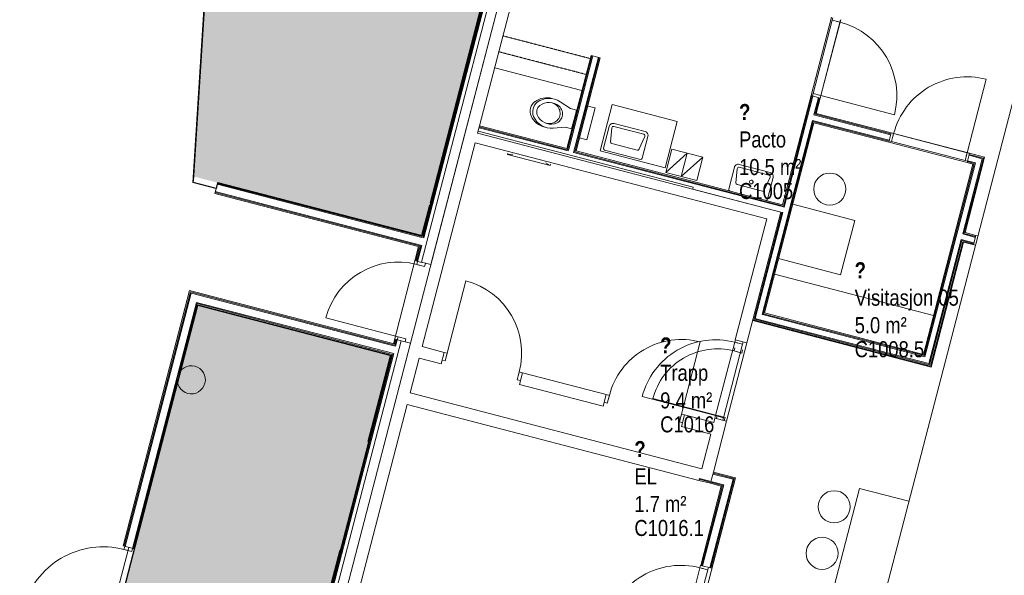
# Model space of a CAD drawing. Header units: millimetres. Extents: x 1487155 to 1697087, y 2364492 to 2519428.
# Tile 5 of 9: x 1653139 to 1665421, y 2478431 to 2485359. Entities that reach past the tile are written whole.
import ezdxf

# ---------------------------------------------------------------- set-up
doc = ezdxf.new("R2010")
doc.units = ezdxf.units.MM
doc.linetypes.add('Overhead', pattern=[3.9688, 2.3813, -1.5875])
for name, color, linetype, lineweight, true_color in [('271_Fast inventar', 7, 'Continuous', 0, 0x000000), ('A200-00-DIVERSEUTLEIE', 7, 'Continuous', 5, 0xc7d6ef), ('A200-14_kiosk', 7, 'Continuous', 5, 0xc7d6ef)]:
    doc.layers.add(name, color=color, linetype=linetype, lineweight=lineweight, true_color=true_color)
for name, color, linetype, lineweight in [('A2-D', 1, 'Continuous', 5), ('A2-DOR', 1, 'Continuous', 5), ('A222', 6, 'Continuous', 5), ('A23', 3, 'Continuous', 5), ('A24', 1, 'Continuous', 5), ('A254', 6, 'Continuous', 5), ('A281', 3, 'Continuous', 5), ('A852-T', 1, 'Continuous', 9), ('A852-TYNN', 7, 'Continuous', 5), ('A862', 4, 'Continuous', 15), ('A873', 6, 'Continuous', 5)]:
    doc.layers.add(name, color=color, linetype=linetype, lineweight=lineweight)
doc.layers.add('A862-N-RLin', color=1, linetype='Continuous')
doc.styles.add('Arial Narrow', font='ARIALN.TTF', dxfattribs={"height": 200})
doc.styles.add('Arial Narrow_B', font='ARIALNB.TTF', dxfattribs={"height": 200})

# ---------------------------------------------------------------- blocks, each defined once
blk = doc.blocks.new('A244-Enfløyet1 - DT03_Tredør 10x21M-2979237-zv001-h01-a-200-1-0001')
at = {"layer": 'A2-D'}
for p, q in [((473, 50), (473, 996)), ((-505, 50), (-473, 50)), ((-473, 50), (-473, -50)), ((-473, 50), (-473, 10)), ((-473, 50), (473, 50)), ((473, 50), (473, -50)), ((505, 50), (473, 50)), ((473, 50), (473, 10)), ((-473, -50), (-505, -50)), ((-473, -50), (473, -50)), ((473, -50), (505, -50))]:
    blk.add_line(p, q, dxfattribs=at)
blk.add_arc((473, 50), 946, 90, 180, dxfattribs=at)
blk = doc.blocks.new('A244-Enfløyet1 - Tredør  10x21M-2979186-zv001-h01-a-200-1-0001')
at = {"layer": 'A2-D'}
for p, q in [((-465, 35), (-505, 35)), ((-465, -65), (-465, 35)), ((465, -65), (465, 35)), ((465, 35), (505, 35)), ((-505, -65), (-465, -65)), ((-465, -65), (-465, -25)), ((465, -65), (465, -25)), ((505, -65), (465, -65)), ((465, -65), (465, -995))]:
    blk.add_line(p, q, dxfattribs=at)
blk.add_arc((465, -65), 930, 180, 270, dxfattribs=at)
blk = doc.blocks.new('A244-Enfløyet1 - Tredør  10x21M-2979249-zv001-h01-a-200-1-0001')
at = {"layer": 'A2-D'}
for p, q in [((465, 65), (465, 995)), ((-505, 65), (-465, 65)), ((-465, 65), (-465, -35)), ((-465, 65), (-465, 25)), ((465, 65), (465, -35)), ((505, 65), (465, 65)), ((465, 65), (465, 25)), ((-465, -35), (-505, -35)), ((465, -35), (505, -35))]:
    blk.add_line(p, q, dxfattribs=at)
blk.add_arc((465, 65), 930, 90, 180, dxfattribs=at)
blk = doc.blocks.new('A244-Enfløyet1 - DT03_Tredør 10x21M-2475506-zv001-h01-a-200-1-0001')
at = {"layer": 'A2-D'}
for p, q in [((-473, 37), (-505, 37)), ((-473, -63), (-473, 37)), ((-473, 37), (473, 37)), ((473, -63), (473, 37)), ((473, 37), (505, 37)), ((-505, -63), (-473, -63)), ((-473, -63), (-473, -23)), ((-473, -63), (473, -63)), ((473, -63), (473, -23)), ((505, -63), (473, -63)), ((473, -63), (473, -1009))]:
    blk.add_line(p, q, dxfattribs=at)
blk.add_arc((473, -63), 946, 180, 270, dxfattribs=at)
blk = doc.blocks.new('Sanitærutstyr - WC Vegghengt1 - Porselen-2979295-zv001-h01-a-200-1-0001')
at = {"layer": 'A873'}
for p, q in [((-150, -111), (-87, -94)), ((-150, -111), (-150, -94)), ((400, -111), (-150, -111)), ((337, -94), (400, -111)), ((400, -94), (400, -111))]:
    blk.add_line(p, q, dxfattribs=at)
blk = doc.blocks.new('Sanitærutstyr - Vask - 500x350-2906231-zv001-h01-a-200-1-0001')
at = {"layer": 'A873'}
for p, q in [((-657, -420), (-657, -700)), ((-177, -400), (-637, -400)), ((-157, -700), (-157, -420)), ((-618, -691), (-589, -516)), ((-570, -500), (-244, -500)), ((-224, -516), (-195, -691)), ((-215, -715), (-598, -715)), ((-607, -750), (-207, -750))]:
    blk.add_line(p, q, dxfattribs=at)
for centre, radius, start, end in [((-637, -420), 20, 90, 180), ((-177, -420), 20, 360, 90), ((-570, -520), 20, 90, 170.7539), ((-244, -520), 20, 9.2461, 90), ((-607, -700), 50, 180, 270), ((-607, -700), 50, 199.9712, 205.0288), ((-598, -695), 20, 170.7539, 270), ((-215, -695), 20, 270, 9.2461), ((-207, -700), 50, 270, 0), ((-207, -700), 50, 334.9712, 340.0288), ((-607, -700), 50, 244.9712, 250.0288), ((-207, -700), 50, 289.9712, 295.0288)]:
    blk.add_arc(centre, radius, start, end, dxfattribs=at)
blk = doc.blocks.new('Enfløyet - Dør  09x21M-434567-zv001-h01-a-200-1-0001')
at = {"layer": 'A2-D'}
for p, q in [((-415, 55), (-455, 55)), ((-415, -45), (-415, 55)), ((415, -45), (415, 55)), ((415, 55), (455, 55)), ((-455, -45), (-415, -45)), ((-415, -45), (-415, -5)), ((415, -45), (415, -5)), ((455, -45), (415, -45)), ((415, -45), (415, -875))]:
    blk.add_line(p, q, dxfattribs=at)
blk.add_arc((415, -45), 830, 180, 270, dxfattribs=at)
blk = doc.blocks.new('A244-Enfløyet1 - DT03_Tredør 10x21M-2981027-zv001-h01-a-200-1-0001')
at = {"layer": 'A2-D'}
for p, q in [((-473, 35), (-505, 35)), ((-473, -65), (-473, 35)), ((-473, 35), (473, 35)), ((473, -65), (473, 35)), ((473, 35), (505, 35)), ((-505, -65), (-473, -65)), ((-473, -65), (-473, -25)), ((-473, -65), (473, -65)), ((473, -65), (473, -25)), ((505, -65), (473, -65)), ((473, -65), (473, -1011))]:
    blk.add_line(p, q, dxfattribs=at)
blk.add_arc((473, -65), 946, 180, 270, dxfattribs=at)
blk = doc.blocks.new('A244-Enfløyet1 - Tredør  10x21M-2981029-zv001-h01-a-200-1-0001')
at = {"layer": 'A2-D'}
for p, q in [((-465, 0), (-505, 0)), ((-505, -100), (-465, -100)), ((-465, -100), (-465, 0)), ((-465, -100), (-465, -60)), ((465, -100), (465, 0)), ((465, 0), (505, 0)), ((465, -100), (465, -60)), ((505, -100), (465, -100)), ((465, -100), (465, -1030))]:
    blk.add_line(p, q, dxfattribs=at)
blk.add_arc((465, -100), 930, 180, 270, dxfattribs=at)
blk = doc.blocks.new('A244-Enfløyet1 - DT03B_Tredør 11x21M-2981292-zv001-h01-a-200-1-0001')
at = {"layer": 'A2-D'}
for p, q in [((-515, 57), (-555, 57)), ((-515, -43), (-515, 57)), ((515, -43), (515, 57)), ((515, 57), (555, 57)), ((-555, -43), (-515, -43)), ((-515, -43), (-515, -3)), ((515, -43), (515, -3)), ((555, -43), (515, -43)), ((515, -43), (515, -1073))]:
    blk.add_line(p, q, dxfattribs=at)
blk.add_arc((515, -43), 1030, 180, 270, dxfattribs=at)
blk = doc.blocks.new('Toalett2 - Toalett-3049405-zv001-h01-a-200-1-0001')
at = {"layer": 'A873'}
for p, q in [((-162117, 385463), (-162156, 385395)), ((-162013, 385403), (-162117, 385463)), ((-162156, 385395), (-162271, 385294)), ((-161909, 385343), (-162013, 385403)), ((-161949, 385275), (-161909, 385343)), ((-161979, 385125), (-161949, 385275))]:
    blk.add_line(p, q, dxfattribs=at)
for centre, radius, start, end in [((-162120, 385108), 239, 129.1594, 202.1424), ((-162120, 385108), 189, 122.5403, 202.1424), ((-162153, 385160), 127, 60.0006, 122.5403), ((-162153, 385160), 127, 357.461, 60.0006), ((-162215, 385163), 189, 277.8589, 357.461), ((-162215, 385163), 239, 277.8589, 350.8419), ((-162203, 385075), 150, 202.1424, 240.0006), ((-162203, 385075), 100, 202.1424, 240.0006), ((-162203, 385075), 150, 240.0006, 277.8589), ((-162203, 385075), 100, 240.0006, 277.8589)]:
    blk.add_arc(centre, radius, start, end, dxfattribs=at)
blk = doc.blocks.new('Sanitærutstyr - Vask - 500x350-V128-zv001-h01-a-200-1-0001')
at = {"layer": 'A873'}
for p, q in [((-607, 750), (-207, 750)), ((-657, 420), (-657, 700)), ((-618, 691), (-589, 516)), ((-215, 715), (-598, 715)), ((-224, 516), (-195, 691)), ((-157, 700), (-157, 420)), ((-570, 500), (-244, 500))]:
    blk.add_line(p, q, dxfattribs=at)
for centre, radius, start, end in [((-607, 700), 50, 90, 180), ((-607, 700), 50, 109.9712, 115.0288), ((-207, 700), 50, 0, 90), ((-207, 700), 50, 64.9712, 70.0288), ((-607, 700), 50, 154.9712, 160.0288), ((-598, 695), 20, 90, 189.2461), ((-215, 695), 20, 350.7539, 90), ((-207, 700), 50, 19.9712, 25.0288), ((-570, 520), 20, 189.2461, 270), ((-244, 520), 20, 270, 350.7539), ((-637, 420), 20, 180, 270), ((-177, 420), 20, 270, 0)]:
    blk.add_arc(centre, radius, start, end, dxfattribs=at)
blk = doc.blocks.new('Søyle Betong Sirkulær - 350-3053112-zv001-h01-a-200-1-0001')
at = {"layer": 'A222'}
blk.add_hatch(color=256, dxfattribs=at).paths.add_polyline_path([(169, 45), (152, 87), (124, 124), (87, 152), (45, 169), (0, 175), (-45, 169), (-88, 152), (-124, 124), (-152, 87), (-169, 45), (-175, 0), (-169, -45), (-152, -88), (-124, -124), (-88, -152), (-45, -169), (0, -175), (45, -169), (87, -152), (124, -124), (152, -88), (169, -45), (175, 0)])
at = {"layer": 'A222', "lineweight": 18}
for start, end in [(0, 180), (180, 360)]:
    blk.add_arc((0, 0), 175, start, end, dxfattribs=at)
blk = doc.blocks.new('zv001-h01-a-271-1-0001_dwg_Floor Plan - Plan 1- etg- 1_100_EXP DWG virksomhetsplan_dwg_Toalett1 - Toalett-10188776-Plan 1_ etg_ 1_100_EXP DWG virksomhetsplan-443314-Plan 01 - Adgangskontroll Oversikt_1-4069100-zv001-h01-a-200-1-0001')
at = {"layer": '271_Fast inventar', "flags": 128}
blk.add_lwpolyline([(-161979, 385125), (-161949, 385275), (-161909, 385343), (-162013, 385403), (-162117, 385463), (-162156, 385395), (-162271, 385294)], dxfattribs=at)
at = {"layer": '271_Fast inventar'}
for centre, radius, start, end in [((-162120, 385108), 239, 129.1594, 202.1424), ((-162120, 385108), 189, 122.5403, 202.1424), ((-162153, 385160), 127, 60.0006, 122.5403), ((-162153, 385160), 127, 357.461, 60.0006), ((-162215, 385163), 189, 277.8589, 357.461), ((-162215, 385163), 239, 277.8589, 350.8419), ((-162203, 385075), 150, 202.1424, 240.0006), ((-162203, 385075), 100, 202.1424, 240.0006), ((-162203, 385075), 150, 240.0006, 277.8589), ((-162203, 385075), 100, 240.0006, 277.8589)]:
    blk.add_arc(centre, radius, start, end, dxfattribs=at)
blk = doc.blocks.new('zv001-h01-a-271-1-0001_dwg_Floor Plan - Plan 1- etg- 1_100_EXP DWG virksomhetsplan_dwg_Sanitærutstyr - Vask - 500x350-V174-Plan 1_ etg_ 1_100_EXP DWG virksomhetsplan-443315-Plan 01 - Adgangskontroll Oversikt_1-4069101-zv001-h01-a-200-1-0001')
at = {"layer": '271_Fast inventar'}
for p, q in [((-607, 750), (-207, 750)), ((-657, 420), (-657, 700)), ((-618, 691), (-589, 516)), ((-215, 715), (-598, 715)), ((-224, 516), (-195, 691)), ((-157, 700), (-157, 420)), ((-570, 500), (-244, 500))]:
    blk.add_line(p, q, dxfattribs=at)
for centre, radius, start, end in [((-607, 700), 50, 90, 180), ((-607, 700), 50, 109.9712, 115.0288), ((-207, 700), 50, 0, 90), ((-207, 700), 50, 64.9712, 70.0288), ((-607, 700), 50, 154.9712, 160.0288), ((-598, 695), 20, 90, 189.2461), ((-215, 695), 20, 350.7539, 90), ((-207, 700), 50, 19.9712, 25.0288), ((-570, 520), 20, 189.2461, 270), ((-407, 575), 22.5, 90, 270), ((-407, 575), 22.5, 270, 90), ((-244, 520), 20, 270, 350.7539), ((-637, 420), 20, 180, 270), ((-177, 420), 20, 270, 0)]:
    blk.add_arc(centre, radius, start, end, dxfattribs=at)
blk = doc.blocks.new('zv001-h01-a-271-1-0001_dwg_Floor Plan - Plan 1- etg- 1_100_EXP DWG virksomhetsplan_dwg_ENZV_Plan 1 etg_Innredning_dwg_A Pacto-10352275-Plan 1_ etg_ 1_100_EXP DWG virksomhetsplan-443528-Plan 01 - Adgangskontroll Oversikt_1-4069171-zv001-h01-a-200-1-0001')
at = {"layer": '271_Fast inventar'}
for centre, radius, start, end in [((202, 240), 239, 97.8582, 152.2072), ((189, 328), 150, 60, 97.8582), ((189, 328), 150, 22.1418, 60), ((107, 294), 239, 327.834, 22.1418), ((202, 240), 189, 153.7947, 177.4603), ((202, 240), 189, 153.7947, 177.4603), ((140, 242), 127, 177.4603, 240), ((140, 242), 127, 240, 302.5397), ((107, 294), 189, 302.5397, 326.2542)]:
    blk.add_arc(centre, radius, start, end, dxfattribs=at)

msp = doc.modelspace()

# ---------------------------------------------------------------- hatches: boundary and pattern name
at = {"layer": 'A200-00-DIVERSEUTLEIE', "transparency": 33554687}
h = msp.add_hatch(color=256, dxfattribs=at)
h.dxf.hatch_style = 2
h.paths.add_polyline_path([(1657774, 2481173), (1655362, 2481800), (1653940, 2476328), (1655326, 2474963), (1656460, 2476115)])
h.paths.add_polyline_path([(1655721, 2479611), (1655955, 2478801), (1656267, 2478891), (1656032, 2479701)], flags=24)
h.paths.add_polyline_path([(1656005, 2479685), (1656240, 2478874), (1656551, 2478965), (1656316, 2479775)], flags=24)
h.paths.add_polyline_path([(1656531, 2479833), (1656798, 2478910), (1657014, 2478973), (1656747, 2479896)], flags=24)
h.paths.add_polyline_path([(1656304, 2479765), (1656501, 2479082), (1656717, 2479145), (1656520, 2479827)], flags=24)
at = {"layer": 'A200-14_kiosk'}
h = msp.add_hatch(color=256, dxfattribs=at)
h.paths.add_polyline_path([(1663682, 2503909), (1657894, 2502312), (1656062, 2495262), (1655311, 2483404), (1658161, 2482663)])
h.paths.add_polyline_path([(1696927, 2433108), (1696289, 2432458), (1696450, 2432300), (1697087, 2432950)], flags=9)
msp.add_hatch(color=256, dxfattribs=at).paths.add_polyline_path([(1657772, 2481172), (1656457, 2476114), (1655323, 2474963), (1653938, 2476327), (1655360, 2481799)])

# ---------------------------------------------------------------- linework, layer by layer
at = {"layer": '271_Fast inventar'}
for p, q in [((1655479, 2486062), (1655307, 2483350)), ((1660152, 2484478), (1659064, 2484761)), ((1662555, 2482186), (1664539, 2481670))]:
    msp.add_line(p, q, dxfattribs=at)
at = {"layer": '271_Fast inventar', "flags": 128}
for points in [[(1659167, 2485158), (1660256, 2484875)], [(1659115, 2484960), (1660204, 2484677)], [(1660528, 2484300), (1660378, 2483724), (1661191, 2483512), (1661341, 2484088)], [(1661273, 2483744), (1661198, 2483454), (1661585, 2483353), (1661661, 2483644)]]:
    msp.add_lwpolyline(points, close=True, dxfattribs=at)
for points in [[(1660122, 2483886), (1660213, 2483862), (1660317, 2484259), (1660226, 2484283)], [(1661198, 2483454), (1661467, 2483694), (1661392, 2483404), (1661661, 2483644)], [(1662782, 2483057), (1663556, 2482856), (1663380, 2482178), (1662606, 2482380)], [(1663475, 2476450), (1662861, 2476610), (1663616, 2479513), (1664230, 2479354)]]:
    msp.add_lwpolyline(points, dxfattribs=at)
at = {"layer": '271_Fast inventar'}
for centre in [(1663244, 2483247), (1663299, 2479286), (1663148, 2478705)]:
    msp.add_circle(centre, 200, dxfattribs=at)
at = {"layer": 'A23'}
for p, q in [((1663704, 2503690), (1658153, 2482337)), ((1661610, 2479615), (1661610, 2479615))]:
    msp.add_line(p, q, dxfattribs=at)
at = {"layer": 'A23', "lineweight": 15}
for p, q in [((1658269, 2482307), (1663837, 2503727)), ((1663735, 2503326), (1656674, 2476167)), ((1658875, 2484035), (1659561, 2486673)), ((1661540, 2483270), (1658857, 2483968)), ((1658159, 2481282), (1658820, 2483823)), ((1658820, 2483823), (1661503, 2483125)), ((1661534, 2483246), (1661540, 2483270)), ((1662635, 2482960), (1661534, 2483246)), ((1661503, 2483125), (1662458, 2482877)), ((1662211, 2481330), (1662635, 2482960)), ((1662458, 2482877), (1662066, 2481368)), ((1658153, 2482337), (1658269, 2482307)), ((1657898, 2481355), (1656564, 2476225)), ((1656672, 2476164), (1658014, 2481325)), ((1658014, 2481325), (1657898, 2481355)), ((1662066, 2481368), (1662211, 2481330)), ((1658433, 2481211), (1658159, 2481282)), ((1658395, 2481066), (1658433, 2481211)), ((1658009, 2480706), (1658121, 2481137)), ((1658121, 2481137), (1658395, 2481066)), ((1659410, 2480957), (1659373, 2480811)), ((1660455, 2480685), (1659410, 2480957)), ((1659373, 2480811), (1660418, 2480540)), ((1661648, 2479760), (1658009, 2480706)), ((1660418, 2480540), (1660455, 2480685)), ((1657209, 2477630), (1657972, 2480561)), ((1657972, 2480561), (1661610, 2479615)), ((1661433, 2480431), (1661395, 2480286)), ((1661798, 2480336), (1661433, 2480431)), ((1661792, 2479718), (1661957, 2480353)), ((1661812, 2480391), (1661798, 2480336)), ((1661957, 2480353), (1661812, 2480391)), ((1661395, 2480286), (1661760, 2480191)), ((1661760, 2480191), (1661648, 2479760)), ((1661610, 2479615), (1661755, 2479578))]:
    msp.add_line(p, q, dxfattribs=at)
at = {"layer": 'A24'}
for p, q in [((1663701, 2503926), (1658170, 2482651)), ((1663735, 2504008), (1658179, 2482637)), ((1658153, 2482337), (1663704, 2503690)), ((1660278, 2484911), (1659973, 2483736)), ((1660290, 2484908), (1659988, 2483746)), ((1660358, 2484890), (1660049, 2483704)), ((1660369, 2484887), (1660064, 2483713)), ((1663022, 2484409), (1662666, 2483036)), ((1663034, 2484406), (1662674, 2483022)), ((1663102, 2484388), (1663045, 2484172)), ((1663113, 2484385), (1663060, 2484180)), ((1663045, 2484172), (1663057, 2484169)), ((1664004, 2483923), (1663057, 2484169)), ((1664007, 2483934), (1663060, 2484180)), ((1658875, 2484035), (1658851, 2483943)), ((1663028, 2484104), (1662399, 2481684)), ((1663036, 2484089), (1662413, 2481693)), ((1663986, 2483855), (1663028, 2484104)), ((1663036, 2484089), (1663049, 2484086)), ((1663983, 2483843), (1663049, 2484086)), ((1658869, 2484011), (1659982, 2483722)), ((1658872, 2484023), (1659973, 2483736)), ((1659982, 2483722), (1659988, 2483746)), ((1660049, 2483704), (1662650, 2483028)), ((1660064, 2483713), (1662666, 2483036)), ((1665146, 2483626), (1664981, 2483668)), ((1665160, 2483634), (1664984, 2483680)), ((1665046, 2483567), (1664423, 2481171)), ((1665060, 2483576), (1664431, 2481156)), ((1665146, 2483626), (1664902, 2482687)), ((1665160, 2483634), (1664916, 2482695)), ((1665046, 2483567), (1664961, 2483589)), ((1665060, 2483576), (1664964, 2483601)), ((1658155, 2482643), (1655603, 2483307)), ((1658170, 2482651), (1655606, 2483318)), ((1658141, 2482536), (1655576, 2483203)), ((1658155, 2482545), (1655579, 2483215)), ((1662645, 2482957), (1662299, 2481626)), ((1662657, 2482954), (1662313, 2481634)), ((1662632, 2482960), (1662657, 2482954)), ((1662650, 2483028), (1662674, 2483022)), ((1664902, 2482687), (1665061, 2482645)), ((1664916, 2482695), (1665064, 2482657)), ((1658155, 2482643), (1658179, 2482637)), ((1664884, 2482619), (1664481, 2481071)), ((1664893, 2482605), (1664490, 2481056)), ((1664884, 2482619), (1665043, 2482578)), ((1664893, 2482605), (1665040, 2482566)), ((1658141, 2482536), (1658092, 2482348)), ((1658155, 2482545), (1658103, 2482345)), ((1655268, 2481965), (1654443, 2478793)), ((1655276, 2481950), (1654455, 2478790)), ((1657819, 2481301), (1655268, 2481965)), ((1657804, 2481293), (1655276, 2481950)), ((1655344, 2481834), (1654547, 2478766)), ((1655353, 2481820), (1655128, 2480957)), ((1657804, 2481195), (1655344, 2481834)), ((1657790, 2481186), (1655353, 2481820)), ((1662413, 2481693), (1664423, 2481171)), ((1662299, 2481626), (1664490, 2481056)), ((1662405, 2481610), (1662313, 2481634)), ((1662423, 2481678), (1662399, 2481684)), ((1662405, 2481610), (1664481, 2481071)), ((1662423, 2481678), (1664431, 2481156)), ((1657838, 2481371), (1657819, 2481301)), ((1657849, 2481368), (1657828, 2481287)), ((1657804, 2481293), (1657828, 2481287)), ((1657790, 2481186), (1656471, 2476115)), ((1657804, 2481195), (1656483, 2476112)), ((1655105, 2480867), (1654558, 2478763)), ((1661617, 2479639), (1661610, 2479615)), ((1661907, 2479552), (1661614, 2479628)), ((1661921, 2479560), (1661617, 2479639)), ((1662037, 2479628), (1661750, 2478525)), ((1661792, 2479718), (1661762, 2479602)), ((1662052, 2479637), (1661762, 2478522)), ((1662037, 2479628), (1661786, 2479694)), ((1662052, 2479637), (1661789, 2479705)), ((1661907, 2479552), (1661647, 2478552)), ((1661921, 2479560), (1661658, 2478549))]:
    msp.add_line(p, q, dxfattribs=at)
at = {"layer": 'A24', "lineweight": 15}
for p, q in [((1663686, 2503922), (1658161, 2482667)), ((1660266, 2484914), (1659964, 2483752)), ((1660382, 2484884), (1660266, 2484914)), ((1660080, 2483722), (1660382, 2484884)), ((1663010, 2484412), (1662656, 2483052)), ((1663126, 2484382), (1663010, 2484412)), ((1663076, 2484190), (1663126, 2484382)), ((1664010, 2483947), (1663076, 2484190)), ((1659964, 2483752), (1658875, 2484035)), ((1662429, 2481702), (1663046, 2484073)), ((1663046, 2484073), (1663980, 2483831)), ((1658851, 2483943), (1662632, 2482960)), ((1663980, 2483831), (1664010, 2483947)), ((1662656, 2483052), (1660080, 2483722)), ((1664987, 2483693), (1664957, 2483577)), ((1665176, 2483644), (1664987, 2483693)), ((1665030, 2483558), (1664413, 2481186)), ((1664932, 2482705), (1665176, 2483644)), ((1664957, 2483577), (1665030, 2483558)), ((1655609, 2483331), (1655573, 2483190)), ((1658161, 2482667), (1655609, 2483331)), ((1655573, 2483190), (1658125, 2482527)), ((1662632, 2482960), (1662283, 2481616)), ((1665067, 2482670), (1664932, 2482705)), ((1664499, 2481040), (1664902, 2482589)), ((1664902, 2482589), (1665037, 2482554)), ((1665037, 2482554), (1665067, 2482670)), ((1658125, 2482527), (1658079, 2482351)), ((1658079, 2482351), (1658152, 2482333)), ((1658152, 2482333), (1658153, 2482337)), ((1655258, 2481981), (1654430, 2478797)), ((1657810, 2481317), (1655258, 2481981)), ((1655149, 2480984), (1655362, 2481804)), ((1655362, 2481804), (1657774, 2481177)), ((1664413, 2481186), (1662429, 2481702)), ((1662283, 2481616), (1664499, 2481040)), ((1656531, 2476100), (1657898, 2481355)), ((1657825, 2481374), (1657810, 2481317)), ((1657898, 2481355), (1657825, 2481374)), ((1657774, 2481177), (1656459, 2476119)), ((1654571, 2478760), (1655110, 2480833)), ((1661774, 2478519), (1662067, 2479646)), ((1662067, 2479646), (1661792, 2479718)), ((1661891, 2479542), (1661634, 2478555)), ((1661755, 2479578), (1661891, 2479542)), ((1654430, 2478797), (1654571, 2478760)), ((1661634, 2478555), (1661774, 2478519))]:
    msp.add_line(p, q, dxfattribs=at)
at = {"layer": 'A254'}
for p, q in [((1658258, 2483077), (1659259, 2486929)), ((1663010, 2484412), (1663264, 2485389)), ((1663380, 2485359), (1663126, 2484382)), ((1660152, 2484478), (1659064, 2484761)), ((1664010, 2483947), (1664987, 2483693)), ((1664957, 2483577), (1663980, 2483831)), ((1658152, 2482670), (1658250, 2483048)), ((1664914, 2482585), (1664509, 2481028)), ((1665061, 2482547), (1664914, 2482585)), ((1665067, 2482670), (1665091, 2482664)), ((1657801, 2481319), (1658115, 2482529)), ((1662555, 2482186), (1664539, 2481670)), ((1664509, 2481028), (1662283, 2481607)), ((1662211, 2481330), (1661957, 2480353)), ((1657483, 2480099), (1657764, 2481179)), ((1662068, 2479646), (1661520, 2477541)), ((1656445, 2476104), (1657131, 2478744))]:
    msp.add_line(p, q, dxfattribs=at)
at = {"layer": 'A281'}
for p, q in [((1660256, 2484875), (1659167, 2485158)), ((1660204, 2484677), (1659115, 2484960)), ((1660152, 2484478), (1659064, 2484761))]:
    msp.add_line(p, q, dxfattribs=at)
at = {"layer": 'A281', "linetype": 'Overhead'}
for p, q in [((1660256, 2484875), (1659167, 2485158)), ((1660204, 2484677), (1659115, 2484960))]:
    msp.add_line(p, q, dxfattribs=at)
at = {"layer": 'A852-TYNN'}
for points in [[(1637282, 2519428), (1625352, 2473540), (1660353, 2464440), (1672283, 2510328)], [(1657772, 2481172), (1656457, 2476114), (1655323, 2474963), (1653938, 2476327), (1655360, 2481799)]]:
    msp.add_lwpolyline(points, close=True, dxfattribs=at)
at = {"layer": 'A862'}
msp.add_line((1654501, 2478778), (1654221, 2477704), dxfattribs=at)
at = {"layer": 'A862-N-RLin'}
for points in [[(1663680, 2503909), (1658159, 2482662), (1655607, 2483326), (1655589, 2483256), (1655304, 2483330), (1656060, 2495261), (1657893, 2502311)], [(1657772, 2481172), (1656456, 2476113), (1655323, 2474963), (1653938, 2476327), (1655360, 2481799)]]:
    msp.add_lwpolyline(points, close=True, dxfattribs=at)

# ---------------------------------------------------------------- block references
at = {"extrusion": (0, 0, -1), "rotation": 314.573534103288}
msp.add_blockref('zv001-h01-a-271-1-0001_dwg_Floor Plan - Plan 1- etg- 1_100_EXP DWG virksomhetsplan_dwg_ENZV_Plan 1 etg_Innredning_dwg_A Pacto-10352275-Plan 1_ etg_ 1_100_EXP DWG virksomhetsplan-443528-Plan 01 - Adgangskontroll Oversikt_1-4069171-zv001-h01-a-200-1-0001', (-1660024, 2484123), dxfattribs=at)
for name, p, rotation in [('zv001-h01-a-271-1-0001_dwg_Floor Plan - Plan 1- etg- 1_100_EXP DWG virksomhetsplan_dwg_Toalett1 - Toalett-10188776-Plan 1_ etg_ 1_100_EXP DWG virksomhetsplan-443314-Plan 01 - Adgangskontroll Oversikt_1-4069100-zv001-h01-a-200-1-0001', (1331632, 2225421), 285.4264647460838), ('zv001-h01-a-271-1-0001_dwg_Floor Plan - Plan 1- etg- 1_100_EXP DWG virksomhetsplan_dwg_Sanitærutstyr - Vask - 500x350-V174-Plan 1_ etg_ 1_100_EXP DWG virksomhetsplan-443315-Plan 01 - Adgangskontroll Oversikt_1-4069101-zv001-h01-a-200-1-0001', (1662514, 2482676), 345.4267829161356)]:
    msp.add_blockref(name, p, dxfattribs=dict(rotation=rotation))
at = {"layer": 'A2-DOR'}
for name, p, rotation in [('A244-Enfløyet1 - DT03_Tredør 10x21M-2979237-zv001-h01-a-200-1-0001', (1663205, 2484883), 255.4266189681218), ('A244-Enfløyet1 - DT03_Tredør 10x21M-2979237-zv001-h01-a-200-1-0001', (1664486, 2483771), 345.4264653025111), ('A244-Enfløyet1 - Tredør  10x21M-2981029-zv001-h01-a-200-1-0001', (1658073, 2481831), 255.4282218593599), ('A244-Enfløyet1 - Tredør  10x21M-2979186-zv001-h01-a-200-1-0001', (1658905, 2481021), 165.4264653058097), ('A244-Enfløyet1 - Tredør  10x21M-2979249-zv001-h01-a-200-1-0001', (1660928, 2480495), 345.4264653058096), ('A244-Enfløyet1 - DT03_Tredør 10x21M-2981027-zv001-h01-a-200-1-0001', (1662002, 2480863), 255.42646530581), ('Enfløyet - Dør  09x21M-434567-zv001-h01-a-200-1-0001', (1661989, 2480815), 255.42646530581), ('A244-Enfløyet1 - DT03B_Tredør 11x21M-2981292-zv001-h01-a-200-1-0001', (1654351, 2478244), 255.4264647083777), ('A244-Enfløyet1 - DT03_Tredør 10x21M-2475506-zv001-h01-a-200-1-0001', (1661567, 2478051), 255.4282218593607)]:
    msp.add_blockref(name, p, dxfattribs=dict(at, rotation=rotation))
at = {"layer": 'A222', "rotation": 255.42822185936}
msp.add_blockref('Søyle Betong Sirkulær - 350-3053112-zv001-h01-a-200-1-0001', (1655280, 2480869), dxfattribs=at)
at = {"layer": 'A873'}
for name, p, rotation in [('Toalett2 - Toalett-3049405-zv001-h01-a-200-1-0001', (1331632, 2225421), 285.4264647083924), ('Sanitærutstyr - Vask - 500x350-2906231-zv001-h01-a-200-1-0001', (1660164, 2483391), 165.4264653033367), ('Sanitærutstyr - WC Vegghengt1 - Porselen-2979295-zv001-h01-a-200-1-0001', (1659397, 2483750), 345.4264635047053), ('Sanitærutstyr - Vask - 500x350-V128-zv001-h01-a-200-1-0001', (1662514, 2482676), 345.4267829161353)]:
    msp.add_blockref(name, p, dxfattribs=dict(at, rotation=rotation))

# ---------------------------------------------------------------- texts
at = {"layer": 'A852-T', "char_height": 200, "attachment_point": 1, "rotation": 359.9946}
for s, insert, width, style in [('\\fArial Narrow|b1|i0|c0|p34|;?', (1662113, 2484308), 176.37, 'Arial Narrow_B'), ('Pacto', (1662113, 2483966), 737.55, 'Arial Narrow'), ('10.5 m²', (1662113, 2483622), 970.04, 'Arial Narrow'), ('C1005', (1662113, 2483323), 841.77, 'Arial Narrow'), ('\\fArial Narrow|b1|i0|c0|p34|;?', (1663555, 2482335), 176.37, 'Arial Narrow_B'), ('Visitasjon 05', (1663555, 2481993), 1635.44, 'Arial Narrow'), ('5.0 m²', (1663555, 2481650), 809.7, 'Arial Narrow'), ('\\fArial Narrow|b1|i0|c0|p34|;?', (1661129, 2481397), 176.37, 'Arial Narrow_B'), ('C1008.5', (1663555, 2481350), 1082.28, 'Arial Narrow'), ('Trapp', (1661129, 2481056), 753.59, 'Arial Narrow'), ('9.4 m²', (1661129, 2480712), 809.7, 'Arial Narrow'), ('C1016', (1661129, 2480413), 841.77, 'Arial Narrow'), ('\\fArial Narrow|b1|i0|c0|p34|;?', (1660807, 2480105), 176.37, 'Arial Narrow_B'), ('EL', (1660807, 2479764), 352.74, 'Arial Narrow'), ('1.7 m²', (1660807, 2479420), 809.7, 'Arial Narrow'), ('C1016.1', (1660807, 2479121), 1082.28, 'Arial Narrow')]:
    msp.add_mtext(s, dxfattribs=dict(at, insert=insert, width=width, style=style))

doc.saveas('drawing.dxf')
